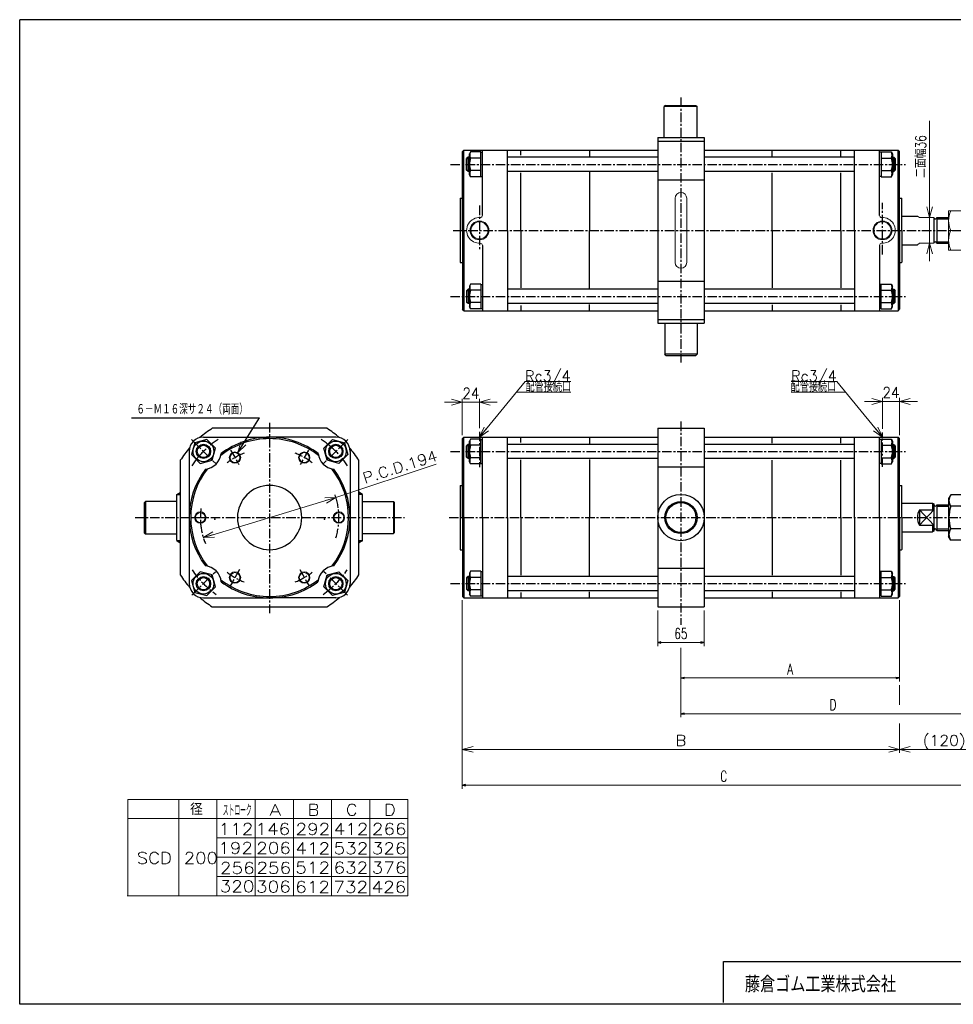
# Model space of a CAD drawing. Header units: millimetres. Extents: x -985 to 985, y -705 to 705.
# Tile 1 of 2: x -985 to 322, y -674 to 705. Entities that reach past the tile are written whole.
import ezdxf
from ezdxf.enums import TextEntityAlignment as Align

# ---------------------------------------------------------------- set-up
doc = ezdxf.new("R2010")
doc.units = ezdxf.units.MM
doc.header["$LTSCALE"] = 0.416667
doc.header["$PDSIZE"] = 1
doc.linetypes.add('CENTER', pattern=[50.8, 31.75, -6.35, 6.35, -6.35])
doc.layers.add('ZUWAKU', color=7, linetype='Continuous')
doc.styles.add('dcStyle0', font='txt.shx', dxfattribs={"width": 0.714286, "bigfont": 'bigfont'})
doc.dimstyles.new('DaDimRotatedStyle', dxfattribs={"dimtxt": 15, "dimasz": 5.000003, "dimexe": 5, "dimexo": 1.666667, "dimgap": 5, "dimtad": 3, "dimdsep": 46, "dimtxsty": 'dcStyle0', "dimblk1": 'OPEN30', "dimblk2": 'OPEN30', "dimsah": 1, "dimcen": 0.09, "dimclrd": 4, "dimclre": 4, "dimclrt": 4, "dimadec": 0, "dimazin": 2, "dimtfac": 1, "dimtdec": 4, "dimtmove": 0, "dimatfit": 0, "dimfxl": 1, "dimarcsym": 0})

# ---------------------------------------------------------------- blocks, each defined once
blk = doc.blocks.new('DC_GROUP_Φ200_1')
at = {"color": 4, "linetype": 'Continuous', "lineweight": 18}
for p, q in [((-679.8, 98.9), (-675.3, 113.7)), ((-679.8, 98.9), (-671.9, 111.6)), ((-668.5, 109.5), (-679.8, 98.9))]:
    blk.add_line(p, q, dxfattribs=at)
blk = doc.blocks.new('DC_GROUP_Φ200_3')
at = {"color": 4, "linetype": 'Continuous', "lineweight": 18}
for p, q in [((-728, -20.3), (-714.8, -12.1)), ((-728, -20.3), (-713.6, -16)), ((-712.5, -19.8), (-728, -20.3))]:
    blk.add_line(p, q, dxfattribs=at)
blk = doc.blocks.new('DC_GROUP_Φ200_4')
at = {"color": 4, "linetype": 'Continuous', "lineweight": 18}
for p, q in [((-558, 35.4), (-542.5, 36)), ((-542.5, 36), (-556.9, 31.6)), ((-542.5, 36), (-555.7, 27.8))]:
    blk.add_line(p, q, dxfattribs=at)
blk = doc.blocks.new('DC_GROUP_Φ200_5')
at = {"color": 4, "linetype": 'Continuous', "lineweight": 18}
for p, q in [((-341.5, 120.3), (-335.1, 134.5)), ((-341.5, 120.3), (-332, 132)), ((-328.9, 129.4), (-341.5, 120.3))]:
    blk.add_line(p, q, dxfattribs=at)
blk = doc.blocks.new('DC_GROUP_Φ200_6')
at = {"color": 4, "linetype": 'Continuous', "lineweight": 18}
for p, q in [((222.5, 120.3), (209.9, 129.4)), ((222.5, 120.3), (213.1, 132)), ((216.2, 134.5), (222.5, 120.3))]:
    blk.add_line(p, q, dxfattribs=at)
blk = doc.blocks.new('DC_GROUP_Φ200_7')
at = {"color": 4, "linetype": 'Continuous', "lineweight": 25}
for p, q in [((-740, 112.7), (-744.5, 96)), ((-723.3, 117.2), (-740, 112.7)), ((-711.1, 105), (-723.3, 117.2)), ((-715.6, 88.2), (-711.1, 105)), ((-744.5, 96), (-732.3, 83.7)), ((-732.3, 83.7), (-715.6, 88.2))]:
    blk.add_line(p, q, dxfattribs=at)
for radius in [14.5, 10, 8.65]:
    blk.add_circle((-727.8, 100.5), radius, dxfattribs=at)
blk = doc.blocks.new('DC_GROUP_Φ200_8')
at = {"color": 4, "linetype": 'Continuous', "lineweight": 25}
for p, q in [((-732.3, -68.1), (-744.5, -80.3)), ((-715.6, -72.5), (-732.3, -68.1)), ((-744.5, -80.3), (-740, -97)), ((-711.1, -89.3), (-715.6, -72.5)), ((-723.3, -101.5), (-711.1, -89.3)), ((-740, -97), (-723.3, -101.5))]:
    blk.add_line(p, q, dxfattribs=at)
for radius in [14.5, 10, 8.65]:
    blk.add_circle((-727.8, -84.8), radius, dxfattribs=at)
blk = doc.blocks.new('DC_GROUP_Φ200_9')
at = {"color": 4, "linetype": 'Continuous', "lineweight": 25}
for p, q in [((-353.9, -67.3), (-355.6, -70.2)), ((-339.6, -67.3), (-353.9, -67.3)), ((-339.6, -67.3), (-339.6, -102)), ((-339.6, -67.8), (-339.6, -101.6)), ((-339.6, -67.8), (-337.5, -67.8)), ((-355.6, -70.2), (-355.6, -99.2)), ((-339.6, -76), (-353.9, -76)), ((-339.6, -93.3), (-353.9, -93.3)), ((-353.9, -102), (-355.6, -99.2)), ((-339.6, -102), (-353.9, -102)), ((-339.6, -101.6), (-337.5, -101.6))]:
    blk.add_line(p, q, dxfattribs=at)
for centre, radius, start, end in [((-346.4, -71.7), 8.66, 150, 210), ((-331.7, -84.7), 23.8, 158.7017, 201.2983), ((-346.4, -97.7), 8.66, 150, 210)]:
    blk.add_arc(centre, radius, start, end, dxfattribs=at)
blk = doc.blocks.new('DC_GROUP_Φ200_10')
at = {"color": 4, "linetype": 'Continuous', "lineweight": 25}
for p, q in [((220.6, -67.8), (218.5, -67.8)), ((220.6, -102), (220.6, -67.3)), ((220.6, -67.3), (235, -67.3)), ((220.6, -101.6), (220.6, -67.8)), ((235, -67.3), (236.6, -70.2)), ((220.6, -76), (235, -76)), ((236.6, -99.2), (236.6, -70.2)), ((220.6, -93.3), (235, -93.3)), ((220.6, -101.6), (218.5, -101.6)), ((220.6, -102), (235, -102)), ((235, -102), (236.6, -99.2))]:
    blk.add_line(p, q, dxfattribs=at)
for centre, radius, start, end in [((227.5, -71.7), 8.66, 330, 30), ((212.8, -84.7), 23.8, 338.7017, 21.2983), ((227.5, -97.7), 8.66, 330, 30)]:
    blk.add_arc(centre, radius, start, end, dxfattribs=at)
blk = doc.blocks.new('DC_GROUP_Φ200_11')
at = {"color": 4, "linetype": 'Continuous', "lineweight": 25}
for p, q in [((318.1, 39.6), (315.1, 34.3)), ((315.1, 34.3), (315.1, -18.7)), ((333.1, 39.6), (318.1, 39.6)), ((333.1, 39.6), (336.1, 34.3)), ((336.1, 34.3), (336.1, -18.7)), ((333.1, 23.7), (318.1, 23.7)), ((333.1, -8), (318.1, -8)), ((318.1, -23.9), (315.1, -18.7)), ((333.1, -23.9), (318.1, -23.9)), ((333.1, -23.9), (336.1, -18.7))]:
    blk.add_line(p, q, dxfattribs=at)
for centre, radius, start, end in [((329.8, 31.7), 14.1, 145.6111, 214.3889), ((321.5, 31.7), 14.1, 325.6111, 34.3889), ((368.2, 7.8), 52.5, 162.4111, 197.5889), ((283, 7.8), 52.5, 342.4111, 17.5889), ((329.8, -16), 14.1, 145.6111, 214.3889), ((321.5, -16), 14.1, 325.6111, 34.3889)]:
    blk.add_arc(centre, radius, start, end, dxfattribs=at)
blk = doc.blocks.new('DC_GROUP_Φ200_12')
at = {"color": 4, "linetype": 'Continuous', "lineweight": 25}
for p, q in [((-554.8, -72.5), (-538.1, -68.1)), ((-538.1, -68.1), (-525.8, -80.3)), ((-559.3, -89.3), (-554.8, -72.5)), ((-525.8, -80.3), (-530.3, -97)), ((-547, -101.5), (-559.3, -89.3)), ((-530.3, -97), (-547, -101.5))]:
    blk.add_line(p, q, dxfattribs=at)
for radius in [14.5, 10, 8.65]:
    blk.add_circle((-542.5, -84.8), radius, dxfattribs=at)
blk = doc.blocks.new('DC_GROUP_Φ200_13')
at = {"color": 4, "linetype": 'Continuous', "lineweight": 25}
for p, q in [((-559.3, 105), (-547, 117.2)), ((-547, 117.2), (-530.3, 112.7)), ((-530.3, 112.7), (-525.8, 96)), ((-554.8, 88.2), (-559.3, 105)), ((-538.1, 83.7), (-554.8, 88.2)), ((-525.8, 96), (-538.1, 83.7))]:
    blk.add_line(p, q, dxfattribs=at)
for radius in [14.5, 10, 8.65]:
    blk.add_circle((-542.5, 100.5), radius, dxfattribs=at)
blk = doc.blocks.new('DC_GROUP_Φ200_14')
at = {"color": 4, "linetype": 'Continuous', "lineweight": 25}
for p, q in [((-353.9, 117.7), (-355.6, 114.8)), ((-355.6, 85.8), (-355.6, 114.8)), ((-339.6, 117.7), (-353.9, 117.7)), ((-339.6, 83), (-339.6, 117.7)), ((-339.6, 83.4), (-339.6, 117.2)), ((-339.6, 117.2), (-337.5, 117.2)), ((-339.6, 109), (-353.9, 109)), ((-353.9, 83), (-355.6, 85.8)), ((-339.6, 91.7), (-353.9, 91.7)), ((-339.6, 83), (-353.9, 83)), ((-339.6, 83.4), (-337.5, 83.4))]:
    blk.add_line(p, q, dxfattribs=at)
for centre, radius, start, end in [((-346.4, 113.3), 8.66, 150, 210), ((-331.7, 100.3), 23.8, 158.7017, 201.2983), ((-346.4, 87.3), 8.66, 150, 210)]:
    blk.add_arc(centre, radius, start, end, dxfattribs=at)
blk = doc.blocks.new('DC_GROUP_Φ200_15')
at = {"color": 4, "linetype": 'Continuous', "lineweight": 25}
for p, q in [((220.6, 117.2), (218.5, 117.2)), ((220.6, 117.7), (220.6, 83)), ((220.6, 117.7), (235, 117.7)), ((220.6, 117.2), (220.6, 83.4)), ((235, 117.7), (236.6, 114.8)), ((236.6, 114.8), (236.6, 85.8)), ((220.6, 109), (235, 109)), ((220.6, 83.4), (218.5, 83.4)), ((220.6, 91.7), (235, 91.7)), ((220.6, 83), (235, 83)), ((235, 83), (236.6, 85.8))]:
    blk.add_line(p, q, dxfattribs=at)
for centre, radius, start, end in [((227.5, 113.3), 8.66, 330, 30), ((212.8, 100.3), 23.8, 338.7017, 21.2983), ((227.5, 87.3), 8.66, 330, 30)]:
    blk.add_arc(centre, radius, start, end, dxfattribs=at)
blk = doc.blocks.new('DC_GROUP_Φ200_16')
at = {"color": 4, "linetype": 'Continuous', "lineweight": 25}
for p, q in [((-353.9, 334.8), (-355.6, 332)), ((-355.6, 332), (-355.6, 303)), ((-339.6, 334.8), (-353.9, 334.8)), ((-339.6, 334.8), (-339.6, 300.1)), ((-339.6, 334.4), (-339.6, 300.6)), ((-339.6, 334.4), (-337.5, 334.4)), ((-339.6, 326.1), (-353.9, 326.1)), ((-339.6, 308.8), (-353.9, 308.8)), ((-353.9, 300.1), (-355.6, 303)), ((-339.6, 300.1), (-353.9, 300.1)), ((-339.6, 300.6), (-337.5, 300.6))]:
    blk.add_line(p, q, dxfattribs=at)
for centre, radius, start, end in [((-346.4, 330.5), 8.66, 150, 210), ((-331.7, 317.5), 23.8, 158.7017, 201.2983), ((-346.4, 304.5), 8.66, 150, 210)]:
    blk.add_arc(centre, radius, start, end, dxfattribs=at)
blk = doc.blocks.new('DC_GROUP_Φ200_17')
at = {"color": 4, "linetype": 'Continuous', "lineweight": 25}
for p, q in [((220.6, 334.4), (218.5, 334.4)), ((220.6, 300.1), (220.6, 334.8)), ((220.6, 334.8), (235, 334.8)), ((220.6, 300.6), (220.6, 334.4)), ((235, 334.8), (236.6, 332)), ((236.6, 303), (236.6, 332)), ((220.6, 326.1), (235, 326.1)), ((220.6, 308.8), (235, 308.8)), ((220.6, 300.6), (218.5, 300.6)), ((220.6, 300.1), (235, 300.1)), ((235, 300.1), (236.6, 303))]:
    blk.add_line(p, q, dxfattribs=at)
for centre, radius, start, end in [((227.5, 330.5), 8.66, 330, 30), ((212.8, 317.5), 23.8, 338.7017, 21.2983), ((227.5, 304.5), 8.66, 330, 30)]:
    blk.add_arc(centre, radius, start, end, dxfattribs=at)
blk = doc.blocks.new('DC_GROUP_Φ200_18')
at = {"color": 4, "linetype": 'Continuous', "lineweight": 25}
for p, q in [((-353.9, 519.8), (-355.6, 517)), ((-355.6, 488), (-355.6, 517)), ((-339.6, 519.8), (-353.9, 519.8)), ((-339.6, 511.1), (-353.9, 511.1)), ((-339.6, 485.1), (-339.6, 519.8)), ((-339.6, 485.6), (-339.6, 519.4)), ((-339.6, 519.4), (-337.5, 519.4)), ((-353.9, 485.1), (-355.6, 488)), ((-339.6, 493.8), (-353.9, 493.8)), ((-339.6, 485.1), (-353.9, 485.1)), ((-339.6, 485.6), (-337.5, 485.6))]:
    blk.add_line(p, q, dxfattribs=at)
for centre, radius, start, end in [((-331.7, 502.5), 23.8, 158.7017, 201.2983), ((-346.4, 515.5), 8.66, 150, 210), ((-346.4, 489.5), 8.66, 150, 210)]:
    blk.add_arc(centre, radius, start, end, dxfattribs=at)
blk = doc.blocks.new('DC_GROUP_Φ200_19')
at = {"color": 4, "linetype": 'Continuous', "lineweight": 25}
for p, q in [((220.6, 519.4), (218.5, 519.4)), ((220.6, 519.8), (220.6, 485.1)), ((220.6, 519.8), (235, 519.8)), ((220.6, 519.4), (220.6, 485.6)), ((220.6, 511.1), (235, 511.1)), ((235, 519.8), (236.6, 517)), ((236.6, 517), (236.6, 488)), ((220.6, 485.6), (218.5, 485.6)), ((220.6, 493.8), (235, 493.8)), ((220.6, 485.1), (235, 485.1)), ((235, 485.1), (236.6, 488))]:
    blk.add_line(p, q, dxfattribs=at)
for centre, radius, start, end in [((227.5, 515.5), 8.66, 330, 30), ((212.8, 502.5), 23.8, 338.7017, 21.2983), ((227.5, 489.5), 8.66, 330, 30)]:
    blk.add_arc(centre, radius, start, end, dxfattribs=at)
blk = doc.blocks.new('DC_GROUP_Φ200_21')
at = {"color": 4, "linetype": 'Continuous', "lineweight": 18}
for p, q in [((288.6, 428), (284.6, 443)), ((292.7, 443), (288.6, 428)), ((288.6, 428), (288.6, 443))]:
    blk.add_line(p, q, dxfattribs=at)
blk = doc.blocks.new('DC_GROUP_Φ200_22')
at = {"color": 4, "linetype": 'Continuous', "lineweight": 18}
for p, q in [((284.6, 377), (288.6, 392)), ((288.6, 392), (292.7, 377)), ((288.6, 392), (288.6, 377))]:
    blk.add_line(p, q, dxfattribs=at)
blk = doc.blocks.new('DC_GROUP_Φ200_20')
at = {"color": 4, "linetype": 'Continuous', "lineweight": 13}
for p, q in [((288.6, 563.5), (288.6, 428)), ((288.6, 392), (288.6, 428)), ((288.6, 367), (288.6, 392))]:
    blk.add_line(p, q, dxfattribs=at)
at = {"linetype": 'Continuous'}
for name in ['DC_GROUP_Φ200_21', 'DC_GROUP_Φ200_22']:
    blk.add_blockref(name, (0, 0), dxfattribs=at)
at = {"color": 4, "style": 'dcStyle0', "width": 0.714286}
blk.add_text('二面幅36', height=15, rotation=90, dxfattribs=at).set_placement((283.6, 483.5), (283.6, 543.5), align=Align.FIT)
blk = doc.blocks.new('DC_GROUP_Φ200_23')
at = {"color": 4, "linetype": 'Continuous', "lineweight": 13}
for p, q in [((336.1, 437.5), (315.1, 437.5)), ((315.1, 437.5), (315.1, 382.5)), ((336.1, 382.5), (336.1, 437.5)), ((318.1, 410), (333.1, 410)), ((315.1, 382.5), (336.1, 382.5))]:
    blk.add_line(p, q, dxfattribs=at)
for centre, start, end in [((347.7, 423.7), 155.068, 204.932), ((303.5, 423.7), 335.068, 24.932), ((347.7, 396.2), 155.068, 204.932), ((303.5, 396.2), 335.068, 24.932)]:
    blk.add_arc(centre, 32.6, start, end, dxfattribs=at)
blk = doc.blocks.new('DC_GROUP_Φ200_25')
at = {"color": 4, "linetype": 'Continuous', "lineweight": 13}
for radius in [8, 6.92]:
    blk.add_circle((-586.7, 91.8), radius, dxfattribs=at)
blk = doc.blocks.new('DC_GROUP_Φ200_26')
at = {"color": 4, "linetype": 'Continuous', "lineweight": 13}
for radius in [8, 6.92]:
    blk.add_circle((-538.2, 7.8), radius, dxfattribs=at)
blk = doc.blocks.new('DC_GROUP_Φ200_27')
at = {"color": 4, "linetype": 'Continuous', "lineweight": 13}
for radius in [8, 6.92]:
    blk.add_circle((-586.7, -76.2), radius, dxfattribs=at)
blk = doc.blocks.new('DC_GROUP_Φ200_28')
at = {"color": 4, "linetype": 'Continuous', "lineweight": 13}
for radius in [8, 6.92]:
    blk.add_circle((-683.7, -76.2), radius, dxfattribs=at)
blk = doc.blocks.new('DC_GROUP_Φ200_29')
at = {"color": 4, "linetype": 'Continuous', "lineweight": 13}
for radius in [8, 6.92]:
    blk.add_circle((-732.2, 7.8), radius, dxfattribs=at)
blk = doc.blocks.new('DC_GROUP_Φ200_30')
at = {"color": 4, "linetype": 'Continuous', "lineweight": 13}
for radius in [8, 6.92]:
    blk.add_circle((-683.7, 91.8), radius, dxfattribs=at)
blk = doc.blocks.new('DC_GROUP_Φ200_42')
at = {"color": 4, "linetype": 'Continuous', "lineweight": 18}
for p, q in [((-341.5, 169.3), (-326.5, 173.4)), ((-326.5, 165.3), (-341.5, 169.3)), ((-341.5, 169.3), (-326.5, 169.3))]:
    blk.add_line(p, q, dxfattribs=at)
blk = doc.blocks.new('DC_GROUP_Φ200_43')
at = {"color": 4, "linetype": 'Continuous', "lineweight": 18}
for p, q in [((-380.5, 173.4), (-365.5, 169.3)), ((-365.5, 169.3), (-380.5, 165.3)), ((-365.5, 169.3), (-380.5, 169.3))]:
    blk.add_line(p, q, dxfattribs=at)
blk = doc.blocks.new('DC_GROUP_Φ200_41')
at = {"color": 4, "linetype": 'Continuous', "lineweight": 13}
for p, q in [((-390.5, 169.3), (-365.5, 169.3)), ((-365.5, 123.3), (-365.5, 174.3)), ((-365.5, 169.3), (-341.5, 169.3)), ((-341.5, 132.9), (-341.5, 174.3)), ((-316.5, 169.3), (-341.5, 169.3))]:
    blk.add_line(p, q, dxfattribs=at)
at = {"linetype": 'Continuous'}
for name in ['DC_GROUP_Φ200_43', 'DC_GROUP_Φ200_42']:
    blk.add_blockref(name, (0, 0), dxfattribs=at)
at = {"color": 4, "style": 'dcStyle0', "width": 0.8}
blk.add_text('24', height=15, dxfattribs=at).set_placement((-365.5, 174.3), (-341.5, 174.3), align=Align.FIT)
blk = doc.blocks.new('DC_GROUP_Φ200_45')
at = {"color": 4, "linetype": 'Continuous', "lineweight": 18}
for p, q in [((246.5, 170.3), (261.5, 174.4)), ((261.5, 166.3), (246.5, 170.3)), ((246.5, 170.3), (261.5, 170.3))]:
    blk.add_line(p, q, dxfattribs=at)
blk = doc.blocks.new('DC_GROUP_Φ200_46')
at = {"color": 4, "linetype": 'Continuous', "lineweight": 18}
for p, q in [((207.5, 174.4), (222.5, 170.3)), ((222.5, 170.3), (207.5, 166.3)), ((222.5, 170.3), (207.5, 170.3))]:
    blk.add_line(p, q, dxfattribs=at)
blk = doc.blocks.new('DC_GROUP_Φ200_44')
at = {"color": 4, "linetype": 'Continuous', "lineweight": 13}
for p, q in [((197.5, 170.3), (222.5, 170.3)), ((222.5, 131.9), (222.5, 175.3)), ((222.5, 170.3), (246.5, 170.3)), ((246.5, 123.3), (246.5, 175.3)), ((271.5, 170.3), (246.5, 170.3))]:
    blk.add_line(p, q, dxfattribs=at)
at = {"linetype": 'Continuous'}
for name in ['DC_GROUP_Φ200_46', 'DC_GROUP_Φ200_45']:
    blk.add_blockref(name, (0, 0), dxfattribs=at)
at = {"color": 4, "style": 'dcStyle0', "width": 0.8}
blk.add_text('24', height=15, dxfattribs=at).set_placement((222.5, 175.3), (246.5, 175.3), align=Align.FIT)
blk = doc.blocks.new('DC_GROUP_Φ200_50')
at = {"color": 4, "linetype": 'Continuous', "lineweight": 25}
for p, q in [((-761, 40.1), (-762.6, 41.7)), ((-760.2, 40.2), (-762, 42)), ((-760.2, 41), (-761.5, 42.3)), ((-760.2, 41.9), (-761, 42.6)), ((-760.2, 42.7), (-760.4, 42.9)), ((-764.4, 40.1), (-764.7, 40.4)), ((-763.6, 40.1), (-764.2, 40.7)), ((-762.7, 40.1), (-763.6, 41)), ((-761.9, 40.1), (-763.1, 41.4))]:
    blk.add_line(p, q, dxfattribs=at)
blk = doc.blocks.new('DC_GROUP_Φ200_51')
at = {"color": 4, "linetype": 'Continuous', "lineweight": 25}
for p, q in [((-765.2, -24.5), (-765.2, -24.5)), ((-764.3, -24.5), (-764.7, -24.8)), ((-763.5, -24.5), (-764.1, -25.1)), ((-762.6, -24.5), (-763.6, -25.4)), ((-761.8, -24.5), (-763.1, -25.7)), ((-761, -24.5), (-762.5, -26.1)), ((-760.2, -24.6), (-762, -26.4)), ((-760.2, -25.5), (-761.4, -26.7)), ((-760.2, -26.3), (-760.9, -27)), ((-760.2, -27.2), (-760.4, -27.3))]:
    blk.add_line(p, q, dxfattribs=at)
blk = doc.blocks.new('DC_GROUP_Φ200_52')
at = {"color": 4, "linetype": 'Continuous', "lineweight": 25}
for p, q in [((-510.2, 42.9), (-510.1, 43.1)), ((-510.2, 42.1), (-509.5, 42.8)), ((-510.2, 41.2), (-509, 42.5)), ((-510.2, 40.4), (-508.5, 42.2)), ((-509.5, 40.3), (-507.9, 41.9)), ((-508.6, 40.3), (-507.4, 41.6)), ((-507.8, 40.3), (-506.9, 41.2)), ((-506.9, 40.3), (-506.3, 40.9)), ((-506.1, 40.3), (-505.8, 40.6))]:
    blk.add_line(p, q, dxfattribs=at)
blk = doc.blocks.new('DC_GROUP_Φ200_53')
at = {"color": 4, "linetype": 'Continuous', "lineweight": 25}
for p, q in [((-510.2, -24.8), (-508.5, -26.6)), ((-510.2, -25.7), (-509, -26.9)), ((-510.2, -26.5), (-509.6, -27.2)), ((-510.2, -27.4), (-510.1, -27.5)), ((-509.5, -24.7), (-508, -26.3)), ((-508.7, -24.7), (-507.4, -25.9)), ((-507.8, -24.7), (-506.9, -25.6)), ((-507, -24.7), (-506.4, -25.3)), ((-506.1, -24.7), (-505.8, -25)), ((-505.3, -24.7), (-505.3, -24.7))]:
    blk.add_line(p, q, dxfattribs=at)
blk = doc.blocks.new('DC_GROUP_Φ200_55')
at = {"color": 4, "linetype": 'Continuous', "lineweight": 18}
for p, q in [((-365.5, -316.8), (-350.5, -312.8)), ((-350.5, -320.8), (-365.5, -316.8)), ((-365.5, -316.8), (-350.5, -316.8))]:
    blk.add_line(p, q, dxfattribs=at)
blk = doc.blocks.new('DC_GROUP_Φ200_56')
at = {"color": 4, "linetype": 'Continuous', "lineweight": 18}
for p, q in [((231.5, -312.8), (246.5, -316.8)), ((246.5, -316.8), (231.5, -320.8)), ((246.5, -316.8), (231.5, -316.8))]:
    blk.add_line(p, q, dxfattribs=at)
blk = doc.blocks.new('DC_GROUP_Φ200_57')
at = {"color": 4, "linetype": 'Continuous', "lineweight": 18}
for p, q in [((246.5, -316.8), (261.5, -312.8)), ((261.5, -320.8), (246.5, -316.8)), ((246.5, -316.8), (261.5, -316.8))]:
    blk.add_line(p, q, dxfattribs=at)
blk = doc.blocks.new('DC_GROUP_Φ200_58')
at = {"color": 4, "linetype": 'Continuous', "lineweight": 18}
for p, q in [((351.5, -312.8), (366.5, -316.8)), ((366.5, -316.8), (351.5, -320.8)), ((366.5, -316.8), (351.5, -316.8))]:
    blk.add_line(p, q, dxfattribs=at)
blk = doc.blocks.new('DC_GROUP_Φ200_54')
at = {"color": 4, "linetype": 'Continuous', "lineweight": 13}
for p, q in [((366.5, -17.2), (366.5, -321.8)), ((-365.5, -107.7), (-365.5, -321.8)), ((246.5, -226.8), (246.5, -254.2)), ((246.5, -280.6), (246.5, -321.8)), ((-365.5, -316.8), (246.5, -316.8)), ((246.5, -316.8), (366.5, -316.8))]:
    blk.add_line(p, q, dxfattribs=at)
at = {"linetype": 'Continuous'}
for name in ['DC_GROUP_Φ200_55', 'DC_GROUP_Φ200_56', 'DC_GROUP_Φ200_57', 'DC_GROUP_Φ200_58']:
    blk.add_blockref(name, (0, 0), dxfattribs=at)
at = {"color": 4, "style": 'dcStyle0'}
blk.add_text('B', height=15, dxfattribs=at).set_placement((-67, -311.8), (-52, -311.8), align=Align.FIT)
at = {"color": 4, "style": 'dcStyle0', "width": 0.8}
blk.add_text('(120)', height=15, dxfattribs=at).set_placement((279, -311.8), (339, -311.8), align=Align.FIT)
blk = doc.blocks.new('_OPEN30')
at = {"color": 0, "linetype": 'ByBlock', "lineweight": -2}
for p, q in [((-1, 0.267949), (0, 0)), ((0, 0), (-1, -0.267949)), ((0, 0), (-1, 0))]:
    blk.add_line(p, q, dxfattribs=at)
blk = doc.blocks.new('*D59')
at = {"color": 4, "linetype": 'Continuous', "lineweight": 13}
for p, q in [((-92, -122.2), (-92, -172.2)), ((-27, -122.2), (-27, -172.2)), ((-92, -167.2), (-27, -167.2))]:
    blk.add_line(p, q, dxfattribs=at)
at = {"color": 4, "xscale": 5.000004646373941, "yscale": 4.999982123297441}
for p, rotation in [((-92, -167.2), 180), ((-27, -167.2), 360)]:
    blk.add_blockref('_OPEN30', p, dxfattribs=dict(at, rotation=rotation))
at = {"color": 4, "insert": (-59.5, -162.2), "char_height": 15, "width": 46.875, "attachment_point": 8, "style": 'dcStyle0'}
blk.add_mtext('\\T1.00;65', dxfattribs=at)
blk = doc.blocks.new('*D65')
at = {"color": 4, "linetype": 'Continuous', "lineweight": 13}
for p, q in [((246.5, -107.7), (246.5, -221.8)), ((-59.5, -174.5), (-59.5, -221.8)), ((-59.5, -216.8), (246.5, -216.8))]:
    blk.add_line(p, q, dxfattribs=at)
at = {"color": 4, "xscale": 5.000004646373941, "yscale": 4.999982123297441}
for p, rotation in [((-59.5, -216.8), 180), ((246.5, -216.8), 360)]:
    blk.add_blockref('_OPEN30', p, dxfattribs=dict(at, rotation=rotation))
at = {"color": 4, "insert": (93.5, -211.8), "char_height": 15, "width": 32.812, "attachment_point": 8, "style": 'dcStyle0'}
blk.add_mtext('\\T1.00;A', dxfattribs=at)
blk = doc.blocks.new('*D66')
at = {"color": 4, "linetype": 'Continuous', "lineweight": 13}
for p, q in [((366.5, -12.2), (366.5, -271.8)), ((-59.5, -189.7), (-59.5, -271.8)), ((-59.5, -266.8), (366.5, -266.8))]:
    blk.add_line(p, q, dxfattribs=at)
at = {"color": 4, "xscale": 5.000004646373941, "yscale": 4.999982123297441}
for p, rotation in [((-59.5, -266.8), 180), ((366.5, -266.8), 360)]:
    blk.add_blockref('_OPEN30', p, dxfattribs=dict(at, rotation=rotation))
at = {"color": 4, "insert": (153.5, -261.8), "char_height": 15, "width": 32.812, "attachment_point": 8, "style": 'dcStyle0'}
blk.add_mtext('\\T1.00;D', dxfattribs=at)
blk = doc.blocks.new('*D67')
at = {"color": 4, "linetype": 'Continuous', "lineweight": 13}
for p, q in [((366.5, -12.2), (366.5, -371.8)), ((-365.5, -107.7), (-365.5, -371.8)), ((-365.5, -366.8), (366.5, -366.8))]:
    blk.add_line(p, q, dxfattribs=at)
at = {"color": 4, "xscale": 5.000004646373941, "yscale": 4.999982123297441}
for p, rotation in [((-365.5, -366.8), 180), ((366.5, -366.8), 360)]:
    blk.add_blockref('_OPEN30', p, dxfattribs=dict(at, rotation=rotation))
at = {"color": 4, "insert": (0.5, -361.8), "char_height": 15, "width": 32.812, "attachment_point": 8, "style": 'dcStyle0'}
blk.add_mtext('\\T1.00;C', dxfattribs=at)

msp = doc.modelspace()

# ---------------------------------------------------------------- linework, layer by layer
at = {"color": 4, "linetype": 'CENTER', "lineweight": 25}
for p, q in [((-59.463, 596.08), (-59.463, 224.869)), ((-382.109, 502.46), (254.727, 502.46)), ((-341.463, 444.658), (-341.463, 381.254)), ((222.537, 376.319), (222.537, 448.776)), ((-378.313, 409.96), (379.727, 409.96)), ((-382.109, 317.46), (254.727, 317.46)), ((-635.171, 140.323), (-635.171, -126.068)), ((-59.463, 142.136), (-59.463, -142.582)), ((-341.463, 127.865), (-341.463, 78.272)), ((222.537, 78.747), (222.537, 126.868)), ((-744.452, 117.119), (-710.198, 82.866)), ((-525.891, 117.119), (-560.144, 82.866)), ((-689.726, 102.329), (-678.121, 82.23)), ((-580.617, 102.329), (-592.221, 82.23)), ((-382.109, 100.338), (254.727, 100.338)), ((-823.52, 7.838), (-446.323, 7.838)), ((-383.841, 7.838), (381.776, 7.838)), ((-744.064, -101.054), (-711.032, -68.022)), ((-677.255, -65.053), (-690.421, -87.857)), ((-593.088, -65.053), (-579.921, -87.857)), ((-526.279, -101.054), (-559.311, -68.022)), ((-382.109, -84.662), (254.727, -84.662))]:
    msp.add_line(p, q, dxfattribs=at)
at = {"color": 4, "linetype": 'Continuous', "lineweight": 25}
for p, q in [((-81.263, 584.96), (-82.763, 583.46)), ((-82.763, 539.96), (-82.763, 583.46)), ((-36.963, 583.46), (-82.763, 583.46)), ((-81.263, 584.96), (-38.463, 584.96)), ((-38.463, 584.96), (-36.963, 583.46)), ((-36.963, 539.96), (-36.963, 583.46)), ((-91.963, 539.96), (-91.963, 279.96)), ((-91.763, 539.96), (-27.163, 539.96)), ((-26.963, 539.96), (-26.963, 279.96)), ((-91.963, 534.96), (-26.963, 534.96)), ((-363.463, 522.46), (-365.463, 520.46)), ((-365.463, 409.96), (-365.463, 520.46)), ((-363.463, 409.96), (-363.463, 522.46)), ((-363.463, 522.46), (-91.963, 522.46)), ((-357.463, 512.46), (-359.463, 510.46)), ((-359.463, 494.46), (-359.463, 510.46)), ((-359.063, 510.86), (-355.563, 510.86)), ((-355.563, 512.46), (-357.463, 512.46)), ((-357.463, 492.46), (-357.463, 512.46)), ((-337.463, 430.936), (-337.463, 522.46)), ((-302.463, 409.96), (-302.463, 522.46)), ((-91.963, 512.46), (-302.463, 512.46)), ((-283.363, 515.083), (-283.363, 522.46)), ((-187.263, 522.46), (-187.263, 513.853)), ((-26.963, 522.46), (244.537, 522.46)), ((183.537, 512.46), (-26.963, 512.46)), ((68.337, 514.018), (68.337, 522.46)), ((164.437, 514.018), (164.437, 522.46)), ((183.537, 409.96), (183.537, 522.46)), ((218.537, 430.936), (218.537, 522.46)), ((236.637, 512.46), (238.537, 512.46)), ((240.137, 510.86), (236.637, 510.86)), ((238.537, 512.46), (240.537, 510.46)), ((238.537, 512.46), (238.537, 492.46)), ((240.537, 510.46), (240.537, 494.46)), ((244.537, 522.46), (246.537, 520.46)), ((244.537, 409.96), (244.537, 522.46)), ((246.537, 409.96), (246.537, 520.46)), ((-357.463, 492.46), (-359.463, 494.46)), ((-359.063, 494.06), (-355.563, 494.06)), ((-355.563, 492.46), (-357.463, 492.46)), ((-91.963, 492.46), (-302.463, 492.46)), ((-283.363, 409.96), (-283.363, 490.571)), ((-187.263, 491.282), (-187.263, 409.96)), ((183.537, 492.46), (-26.963, 492.46)), ((68.337, 409.96), (68.337, 490.417)), ((164.437, 409.96), (164.437, 490.417)), ((240.137, 494.06), (236.637, 494.06)), ((236.637, 492.46), (238.537, 492.46)), ((238.537, 492.46), (240.537, 494.46)), ((-91.963, 480.902), (-26.963, 480.902)), ((-368.463, 454.96), (-368.463, 364.96)), ((-368.463, 454.96), (-365.463, 454.96)), ((246.537, 454.96), (249.037, 454.96)), ((249.037, 454.96), (249.537, 454.46)), ((249.537, 409.96), (249.537, 454.46)), ((249.537, 429.96), (271.497, 429.96)), ((294.537, 428.071), (294.537, 391.96)), ((298.537, 427.96), (315.116, 427.96)), ((298.537, 427.96), (298.537, 391.96)), ((298.537, 425.96), (315.116, 425.96)), ((-365.463, 409.96), (-365.463, 299.46)), ((-363.463, 409.96), (-363.463, 297.46)), ((-302.463, 409.96), (-302.463, 297.46)), ((-283.363, 409.96), (-283.363, 329.349)), ((-187.263, 328.638), (-187.263, 409.96)), ((68.337, 409.96), (68.337, 329.503)), ((164.437, 409.96), (164.437, 329.503)), ((183.537, 409.96), (183.537, 297.46)), ((244.537, 409.96), (244.537, 297.46)), ((246.537, 409.96), (246.537, 299.46)), ((249.537, 409.96), (249.537, 365.46)), ((-337.463, 388.984), (-337.463, 297.46)), ((218.537, 388.984), (218.537, 297.46)), ((249.537, 389.96), (271.497, 389.96)), ((298.537, 393.96), (315.116, 393.96)), ((298.537, 391.96), (315.116, 391.96)), ((-368.463, 364.96), (-365.463, 364.96)), ((246.537, 364.96), (249.037, 364.96)), ((249.037, 364.96), (249.537, 365.46)), ((-91.963, 339.018), (-26.963, 339.018)), ((-357.463, 327.46), (-359.463, 325.46)), ((-359.463, 325.46), (-359.463, 309.46)), ((-359.063, 325.86), (-355.563, 325.86)), ((-355.563, 327.46), (-357.463, 327.46)), ((-357.463, 327.46), (-357.463, 307.46)), ((-91.963, 327.46), (-302.463, 327.46)), ((183.537, 327.46), (-26.963, 327.46)), ((236.637, 327.46), (238.537, 327.46)), ((240.137, 325.86), (236.637, 325.86)), ((238.537, 327.46), (240.537, 325.46)), ((238.537, 307.46), (238.537, 327.46)), ((240.537, 309.46), (240.537, 325.46)), ((-357.463, 307.46), (-359.463, 309.46)), ((-359.063, 309.06), (-355.563, 309.06)), ((-355.563, 307.46), (-357.463, 307.46)), ((-91.963, 307.46), (-302.463, 307.46)), ((-283.363, 304.837), (-283.363, 297.46)), ((-187.263, 297.46), (-187.263, 306.067)), ((183.537, 307.46), (-26.963, 307.46)), ((68.337, 305.902), (68.337, 297.46)), ((164.437, 305.902), (164.437, 297.46)), ((240.137, 309.06), (236.637, 309.06)), ((236.637, 307.46), (238.537, 307.46)), ((238.537, 307.46), (240.537, 309.46)), ((-363.463, 297.46), (-365.463, 299.46)), ((-363.463, 297.46), (-91.963, 297.46)), ((-26.963, 297.46), (244.537, 297.46)), ((244.537, 297.46), (246.537, 299.46)), ((-91.963, 284.96), (-26.963, 284.96)), ((-91.963, 279.96), (-26.963, 279.96)), ((-81.963, 279.96), (-81.963, 236.46)), ((-36.963, 279.96), (-36.963, 236.46)), ((-80.463, 234.96), (-81.963, 236.46)), ((-36.963, 236.46), (-81.963, 236.46)), ((-80.463, 234.96), (-38.463, 234.96)), ((-38.463, 234.96), (-36.963, 236.46)), ((-828.399, 147.479), (-649.573, 147.479)), ((-679.829, 98.86), (-649.573, 147.479)), ((-555.076, 132.816), (-715.416, 132.816)), ((-91.963, 132.838), (-91.963, -117.162)), ((-91.963, 132.838), (-26.963, 132.838)), ((-26.963, 132.838), (-26.963, -117.162)), ((-727.802, 120.338), (-635.171, 120.338)), ((-542.54, 120.338), (-635.171, 120.338)), ((-363.463, 120.338), (-365.463, 118.338)), ((-365.463, 7.838), (-365.463, 118.338)), ((-363.463, 7.838), (-363.463, 120.338)), ((-363.463, 120.338), (-91.963, 120.338)), ((-357.463, 110.338), (-359.463, 108.338)), ((-355.563, 110.338), (-357.463, 110.338)), ((-357.463, 90.338), (-357.463, 110.338)), ((-337.463, 7.838), (-337.463, 120.338)), ((-302.463, 7.838), (-302.463, 120.338)), ((-91.963, 110.338), (-302.463, 110.338)), ((-283.363, 112.961), (-283.363, 120.338)), ((-187.263, 120.338), (-187.263, 111.732)), ((-26.963, 120.338), (244.537, 120.338)), ((183.537, 110.338), (-26.963, 110.338)), ((68.337, 111.897), (68.337, 120.338)), ((164.437, 111.897), (164.437, 120.338)), ((183.537, 7.838), (183.537, 120.338)), ((218.537, 7.838), (218.537, 120.338)), ((236.637, 110.338), (238.537, 110.338)), ((238.537, 110.338), (240.537, 108.338)), ((238.537, 110.338), (238.537, 90.338)), ((244.537, 120.338), (246.537, 118.338)), ((244.537, 7.838), (244.537, 120.338)), ((246.537, 7.838), (246.537, 118.338)), ((-747.671, 100.469), (-747.671, -84.662)), ((-522.671, 100.469), (-522.671, -84.662)), ((-359.463, 92.338), (-359.463, 108.338)), ((-359.063, 108.738), (-355.563, 108.738)), ((240.137, 108.738), (236.637, 108.738)), ((240.537, 108.338), (240.537, 92.338)), ((-760.246, 87.986), (-760.246, -72.354)), ((-510.246, -72.354), (-510.246, 87.986)), ((-357.463, 90.338), (-359.463, 92.338)), ((-359.063, 91.938), (-355.563, 91.938)), ((-355.563, 90.338), (-357.463, 90.338)), ((-91.963, 90.338), (-302.463, 90.338)), ((-283.363, 7.838), (-283.363, 88.45)), ((-187.263, 89.16), (-187.263, 7.838)), ((183.537, 90.338), (-26.963, 90.338)), ((68.337, 7.838), (68.337, 88.295)), ((164.437, 7.838), (164.437, 88.295)), ((240.137, 91.938), (236.637, 91.938)), ((236.637, 90.338), (238.537, 90.338)), ((238.537, 90.338), (240.537, 92.338)), ((-91.963, 78.78), (-26.963, 78.78)), ((-765.246, 40.116), (-760.246, 43.003)), ((-505.246, 40.316), (-510.246, 43.203)), ((-368.463, 52.838), (-368.463, -37.162)), ((-368.463, 52.838), (-365.463, 52.838)), ((246.537, 52.838), (249.037, 52.838)), ((249.037, 52.838), (249.537, 52.338)), ((249.537, 7.838), (249.537, 52.338)), ((-810.246, 28.816), (-808.746, 30.316)), ((-810.246, -13.984), (-810.246, 28.816)), ((-765.246, 30.316), (-808.746, 30.316)), ((-808.746, 30.316), (-808.746, -15.484)), ((-765.246, -24.484), (-765.246, 40.116)), ((-765.246, 40.116), (-760.246, 40.116)), ((-505.246, 40.316), (-510.246, 40.316)), ((-505.246, -24.684), (-505.246, 40.316)), ((-505.246, 30.316), (-461.746, 30.316)), ((-460.246, 28.816), (-461.746, 30.316)), ((-461.746, 30.316), (-461.746, -14.684)), ((-460.246, -13.184), (-460.246, 28.816)), ((249.537, 27.838), (292.537, 27.838)), ((292.537, 27.838), (292.537, 18.438)), ((292.537, 27.838), (294.537, 26.906)), ((274.537, 18.438), (274.537, -2.762)), ((274.537, 18.438), (294.537, 18.438)), ((274.537, 18.438), (294.537, -2.762)), ((294.537, 18.438), (274.537, -2.762)), ((294.537, 26.906), (294.537, -11.229)), ((294.537, 25.949), (294.537, -11.229)), ((298.537, 25.838), (315.116, 25.838)), ((298.537, 25.838), (298.537, -10.162)), ((298.537, 23.838), (315.116, 23.838)), ((-365.463, 7.838), (-365.463, -102.662)), ((-363.463, 7.838), (-363.463, -104.662)), ((-337.463, 7.838), (-337.463, -104.662)), ((-302.463, 7.838), (-302.463, -104.662)), ((-283.363, 7.838), (-283.363, -72.773)), ((-187.263, -73.483), (-187.263, 7.838)), ((68.337, 7.838), (68.337, -72.618)), ((164.437, 7.838), (164.437, -72.618)), ((183.537, 7.838), (183.537, -104.662)), ((218.537, 7.838), (218.537, -104.662)), ((244.537, 7.838), (244.537, -104.662)), ((246.537, 7.838), (246.537, -102.662)), ((249.537, 7.838), (249.537, -36.662)), ((-460.246, -13.184), (-461.746, -14.684)), ((249.537, -12.162), (292.537, -12.162)), ((274.537, -2.762), (294.537, -2.762)), ((292.537, -2.762), (292.537, -12.162)), ((294.537, -11.229), (292.537, -12.162)), ((298.537, -8.162), (315.116, -8.162)), ((298.537, -10.162), (315.116, -10.162)), ((-810.246, -13.984), (-808.746, -15.484)), ((-765.246, -15.484), (-808.746, -15.484)), ((-765.246, -24.484), (-760.246, -24.484)), ((-765.246, -24.484), (-760.246, -27.371)), ((-505.246, -24.684), (-510.246, -24.684)), ((-505.246, -24.684), (-510.246, -27.571)), ((-505.246, -14.684), (-461.746, -14.684)), ((-368.463, -37.162), (-365.463, -37.162)), ((246.537, -37.162), (249.037, -37.162)), ((249.037, -37.162), (249.537, -36.662)), ((-91.963, -63.103), (-26.963, -63.103)), ((-357.463, -74.662), (-359.463, -76.662)), ((-359.463, -76.662), (-359.463, -92.662)), ((-359.063, -76.262), (-355.563, -76.262)), ((-355.563, -74.662), (-357.463, -74.662)), ((-357.463, -74.662), (-357.463, -94.662)), ((-91.963, -74.662), (-302.463, -74.662)), ((183.537, -74.662), (-26.963, -74.662)), ((236.637, -74.662), (238.537, -74.662)), ((240.137, -76.262), (236.637, -76.262)), ((238.537, -74.662), (240.537, -76.662)), ((238.537, -94.662), (238.537, -74.662)), ((240.537, -92.662), (240.537, -76.662)), ((-357.463, -94.662), (-359.463, -92.662)), ((-359.063, -93.062), (-355.563, -93.062)), ((-355.563, -94.662), (-357.463, -94.662)), ((-91.963, -94.662), (-302.463, -94.662)), ((-187.263, -104.662), (-187.263, -96.055)), ((183.537, -94.662), (-26.963, -94.662)), ((68.337, -96.22), (68.337, -104.662)), ((164.437, -96.22), (164.437, -104.662)), ((240.137, -93.062), (236.637, -93.062)), ((236.637, -94.662), (238.537, -94.662)), ((238.537, -94.662), (240.537, -92.662)), ((-727.671, -104.662), (-635.171, -104.662)), ((-542.671, -104.662), (-635.171, -104.662)), ((-363.463, -104.662), (-365.463, -102.662)), ((-363.463, -104.662), (-91.963, -104.662)), ((-283.363, -97.285), (-283.363, -104.662)), ((-26.963, -104.662), (244.537, -104.662)), ((244.537, -104.662), (246.537, -102.662)), ((-715.416, -117.184), (-555.076, -117.184)), ((-91.963, -117.162), (-26.963, -117.162))]:
    msp.add_line(p, q, dxfattribs=at)
at = {"color": 4, "linetype": 'Continuous', "lineweight": 13}
for p, q in [((-67.563, 364.96), (-67.563, 454.96)), ((-51.363, 364.96), (-51.363, 454.96)), ((271.497, 429.96), (274.537, 427.96)), ((274.537, 427.96), (294.537, 427.96)), ((315.116, 427.96), (315.116, 391.96)), ((274.537, 391.96), (271.497, 389.96)), ((274.537, 391.96), (294.537, 391.96)), ((-341.463, 120.338), (-277.659, 198.588)), ((-277.659, 198.588), (-213.659, 198.588)), ((158.732, 198.588), (94.732, 198.588)), ((222.537, 120.338), (158.732, 198.588)), ((-289.89, 183.588), (-213.659, 183.588)), ((170.963, 183.588), (94.732, 183.588)), ((-542.497, 35.951), (-402.236, 82.764)), ((-727.995, -20.319), (-542.497, 35.951)), ((-833.645, -386.727), (-441.59, -386.727)), ((-833.645, -386.727), (-833.645, -521.727)), ((-762.313, -386.727), (-762.313, -521.727)), ((-708.859, -386.727), (-708.859, -521.727)), ((-655.405, -386.727), (-655.405, -521.727)), ((-601.951, -386.727), (-601.951, -521.727)), ((-548.497, -386.727), (-548.497, -521.727)), ((-495.044, -386.727), (-495.044, -521.727)), ((-441.59, -386.727), (-441.59, -521.727)), ((-833.645, -413.727), (-441.59, -413.727)), ((-708.859, -440.727), (-441.59, -440.727)), ((-708.732, -467.727), (-441.59, -467.727)), ((-708.859, -494.727), (-441.59, -494.727)), ((-834.565, -521.727), (-441.59, -521.727))]:
    msp.add_line(p, q, dxfattribs=at)
for centre, radius in [((-341.463, 409.96), 13.194), ((-341.463, 409.96), 11.994), ((222.537, 409.96), 13.194), ((222.537, 409.96), 11.994)]:
    msp.add_circle(centre, radius, dxfattribs=at)
at = {"color": 4, "linetype": 'Continuous', "lineweight": 25}
for radius in [32.5, 22.5, 21]:
    msp.add_circle((-59.463, 7.838), radius, dxfattribs=at)
at = {"color": 4, "linetype": 'Continuous', "lineweight": 13}
for centre, radius, start, end in [((-59.463, 454.96), 8.1, 0, 180), ((-341.463, 409.96), 18, 86.815964, 273.184036), ((-340.463, 430.936), 3, 267.270597, 0), ((221.537, 430.936), 3, 180, 272.729403), ((222.537, 409.96), 18, 266.815964, 93.184036), ((-340.463, 388.984), 3, 0, 92.729403), ((221.537, 388.984), 3, 87.270597, 180), ((-59.463, 364.96), 8.1, 180, 0)]:
    msp.add_arc(centre, radius, start, end, dxfattribs=at)
at = {"color": 4, "linetype": 'Continuous', "lineweight": 25}
for centre, radius, start, end in [((296.537, 427.96), 2, 176.195233, 0), ((296.537, 391.96), 2, 0, 180), ((-635.246, 7.816), 148.5, 122.674531, 131.021708), ((-635.246, 7.816), 148.5, 48.84017, 57.325469), ((-727.802, 100.469), 20, 90, 180), ((-635.171, 7.838), 110.5, 90, 128.181732), ((-635.171, 7.838), 112.5, 90, 127.057453), ((-635.171, 7.838), 112.5, 52.942547, 90), ((-635.171, 7.838), 110.5, 51.818268, 90), ((-542.54, 100.469), 20, 0, 90), ((-635.246, 7.816), 148.5, 138.978292, 147.325469), ((-727.802, 100.469), 25, 276.551551, 353.448449), ((-542.54, 100.469), 25, 186.551551, 263.448449), ((-635.246, 7.816), 148.5, 32.674531, 41.15983), ((-635.171, 7.838), 112.5, 142.942547, 216.956384), ((-635.171, 7.838), 110.5, 141.818268, 218.051913), ((-635.171, 7.838), 110.5, 321.948087, 38.181732), ((-635.171, 7.838), 112.5, 323.043616, 37.057453), ((-635.171, 7.838), 45, 90, 270), ((-635.171, 7.838), 45, 270, 90), ((291.497, 7.838), 20, 147.994545, 212.005455), ((296.537, 25.838), 2, 176.195233, 0), ((296.537, -10.162), 2, 0, 180), ((-727.671, -84.662), 25, 5.974146, 84.025854), ((-542.671, -84.662), 25, 95.974146, 174.025854), ((-635.246, 7.816), 148.5, 212.674531, 221.15983), ((-635.171, 7.838), 110.5, 231.948087, 270), ((-635.171, 7.838), 112.5, 233.043616, 270), ((-635.171, 7.838), 110.5, 270, 308.051913), ((-635.171, 7.838), 112.5, 270, 306.956384), ((-635.246, 7.816), 148.5, 318.84017, 327.325469), ((-727.671, -84.662), 20, 180, 270), ((-542.671, -84.662), 20, 270, 0), ((-635.246, 7.816), 148.5, 228.84017, 237.325469), ((-635.246, 7.816), 148.5, 302.674531, 311.15983)]:
    msp.add_arc(centre, radius, start, end, dxfattribs=at)
at = {"color": 4, "linetype": 'CENTER', "lineweight": 25}
for radius, start, end in [(131, 123.455708, 146.372638), (131, 33.627362, 56.544292), (97, 111.490368, 127.76944), (97, 52.23056, 68.509632), (97, 343.124993, 20.117719), (97, 172.54003, 202.123908), (131, 214.072543, 235.205011), (97, 232.166975, 248.363148), (97, 291.636852, 307.833025), (131, 304.794989, 325.927457)]:
    msp.add_arc((-635.171, 7.838), radius, start, end, dxfattribs=at)
at = {"color": 4, "linetype": 'Continuous'}
for p in [(-711.767, 5.619), (-558.576, 5.619)]:
    msp.add_point(p, dxfattribs=at)
at = {"layer": 'ZUWAKU', "color": 5, "linetype": 'Continuous', "lineweight": 25}
for p, q in [((-985, -673.75), (-985, 705)), ((955, 705), (-985, 705)), ((985, -673.75), (-985, -673.75))]:
    msp.add_line(p, q, dxfattribs=at)
at = {"layer": 'ZUWAKU', "color": 4, "linetype": 'Continuous', "lineweight": 25}
for p, q in [((0, -613.75), (955, -613.75)), ((0, -671.074), (0, -613.75))]:
    msp.add_line(p, q, dxfattribs=at)

# ---------------------------------------------------------------- block references
at = {"linetype": 'Continuous'}
for name in ['DC_GROUP_Φ200_20', 'DC_GROUP_Φ200_18', 'DC_GROUP_Φ200_19', 'DC_GROUP_Φ200_23', 'DC_GROUP_Φ200_16', 'DC_GROUP_Φ200_17', 'DC_GROUP_Φ200_41', 'DC_GROUP_Φ200_44', 'DC_GROUP_Φ200_5', 'DC_GROUP_Φ200_6', 'DC_GROUP_Φ200_7', 'DC_GROUP_Φ200_1', 'DC_GROUP_Φ200_13', 'DC_GROUP_Φ200_14', 'DC_GROUP_Φ200_15', 'DC_GROUP_Φ200_30', 'DC_GROUP_Φ200_25', 'DC_GROUP_Φ200_50', 'DC_GROUP_Φ200_52', 'DC_GROUP_Φ200_4', 'DC_GROUP_Φ200_11', 'DC_GROUP_Φ200_29', 'DC_GROUP_Φ200_26', 'DC_GROUP_Φ200_3', 'DC_GROUP_Φ200_51', 'DC_GROUP_Φ200_53', 'DC_GROUP_Φ200_54', 'DC_GROUP_Φ200_8', 'DC_GROUP_Φ200_28', 'DC_GROUP_Φ200_27', 'DC_GROUP_Φ200_12', 'DC_GROUP_Φ200_9', 'DC_GROUP_Φ200_10']:
    msp.add_blockref(name, (0, 0), dxfattribs=at)

# ---------------------------------------------------------------- texts
at = {"color": 4, "style": 'dcStyle0'}
for s, height, width, p, p2 in [('Rc3/4', 15, 0.85, (-277.659, 198.588), (-213.909, 198.588)), ('Rc3/4', 15, 0.85, (94.732, 198.588), (158.482, 198.588)), ('配管接続口', 15, 0.708333, (-277.022, 183.928), (-213.272, 183.928)), ('配管接続口', 15, 0.708333, (94.095, 183.928), (157.845, 183.928)), ('６－Ｍ１６深サ２４（両面）', 15, 0.666667, (-821.712, 152.171), (-665.712, 152.171)), ('   径', 16.2, 0.952381, (-793.56, -408.773), (-728.76, -408.773)), ('ストローク', 16.2, 0.416667, (-700.761, -410.131), (-660.261, -410.131))]:
    msp.add_text(s, height=height, dxfattribs=dict(at, width=width)).set_placement(p, p2, align=Align.FIT)
at = {"color": 4, "style": 'dcStyle0', "width": 0.8}
msp.add_text('P.C.D.194', height=15, rotation=17.803033, dxfattribs=at).set_placement((-501.762, 55.234), (-398.934, 88.254), align=Align.FIT)
at = {"color": 4, "style": 'dcStyle0'}
for s, p, p2 in [('A', (-635.311, -409.463), (-619.111, -409.463)), ('B', (-581.857, -409.463), (-565.657, -409.463)), ('C', (-528.404, -409.463), (-512.204, -409.463)), ('D', (-474.95, -409.463), (-458.75, -409.463)), ('112', (-706.575, -436.516), (-657.975, -436.516)), ('146', (-655.157, -436.399), (-606.557, -436.399)), ('292', (-598.947, -436.463), (-550.347, -436.463)), ('412', (-545.493, -436.463), (-496.893, -436.463)), ('266', (-492.04, -436.463), (-443.44, -436.463)), ('192', (-707.122, -462.873), (-658.522, -462.873)), ('206', (-653.919, -463.07), (-605.319, -463.07)), ('412', (-599.091, -463.463), (-550.491, -463.463)), ('532', (-545.637, -463.463), (-497.037, -463.463)), ('326', (-492.183, -463.463), (-443.583, -463.463)), ('SCD 200', (-821.112, -476.963), (-707.712, -476.963)), ('256', (-704.68, -490.971), (-656.08, -490.971)), ('256', (-653.658, -490.742), (-605.058, -490.742)), ('512', (-599.235, -490.463), (-550.635, -490.463)), ('632', (-545.781, -490.463), (-497.181, -490.463)), ('376', (-492.327, -490.463), (-443.727, -490.463)), ('320', (-705.053, -516.688), (-656.453, -516.688)), ('306', (-654.207, -517.07), (-605.607, -517.07)), ('612', (-599.379, -517.463), (-550.779, -517.463)), ('732', (-545.925, -517.463), (-497.325, -517.463)), ('426', (-492.471, -517.463), (-443.871, -517.463))]:
    msp.add_text(s, height=16.2, dxfattribs=at).set_placement(p, p2, align=Align.FIT)
at = {"layer": 'ZUWAKU', "color": 4, "style": 'dcStyle0', "width": 0.783333}
msp.add_text('藤倉ゴム工業株式会社', height=22.5, dxfattribs=at).set_placement((30.063, -657.036), (241.563, -657.036), align=Align.FIT)

# ---------------------------------------------------------------- dimensions: what is measured, and where the dimension line sits
at = {"linetype": 'Continuous', "lineweight": 13}
for base, p1, p2, text, picture, middle in [((366.537, -366.773), (-365.463, -105.995), (366.537, -10.495), 'C', '*D67', (0.537, -366.773)), ((366.537, -266.773), (-59.463, -188.011), (366.537, -10.495), 'D', '*D66', (153.537, -266.773)), ((246.537, -216.773), (-59.463, -172.823), (246.537, -105.995), 'A', '*D65', (93.537, -216.773))]:
    dim = msp.add_linear_dim(base=base, p1=p1, p2=p2, text=text, dimstyle='DaDimRotatedStyle', override={"dimtxt": 15, "dimasz": 5.000003, "dimexe": 5, "dimexo": 1.666667, "dimgap": 5, "dimtad": 3, "dimtih": 0, "dimtoh": 0, "dimdec": 2, "dimzin": 8, "dimtxsty": 'dcStyle0', "dimblk1": 'OPEN30', "dimblk2": 'OPEN30', "dimsah": 1, "dimclrd": 4, "dimclre": 4, "dimclrt": 4, "dimazin": 2, "dimtofl": 1, "dimatfit": 0, "dimtolj": 0, "dimtzin": 8}, dxfattribs=at)
    dim.commit()
    dim.dimension.update_dxf_attribs({"geometry": picture, "text_midpoint": middle})
dim = msp.add_linear_dim(base=(-26.963, -167.162), p1=(-91.963, -120.495), p2=(-26.963, -120.495), dimstyle='DaDimRotatedStyle', override={"dimtxt": 15, "dimasz": 5.000003, "dimexe": 5, "dimexo": 1.666667, "dimgap": 5, "dimtad": 3, "dimtih": 0, "dimtoh": 0, "dimdec": 2, "dimzin": 8, "dimtxsty": 'dcStyle0', "dimblk1": 'OPEN30', "dimblk2": 'OPEN30', "dimsah": 1, "dimclrd": 4, "dimclre": 4, "dimclrt": 4, "dimazin": 2, "dimtofl": 1, "dimatfit": 0, "dimtolj": 0, "dimtzin": 8}, dxfattribs=at)
dim.commit()
dim.dimension.update_dxf_attribs({"geometry": '*D59', "text_midpoint": (-59.463, -167.162)})

doc.saveas('drawing.dxf')
